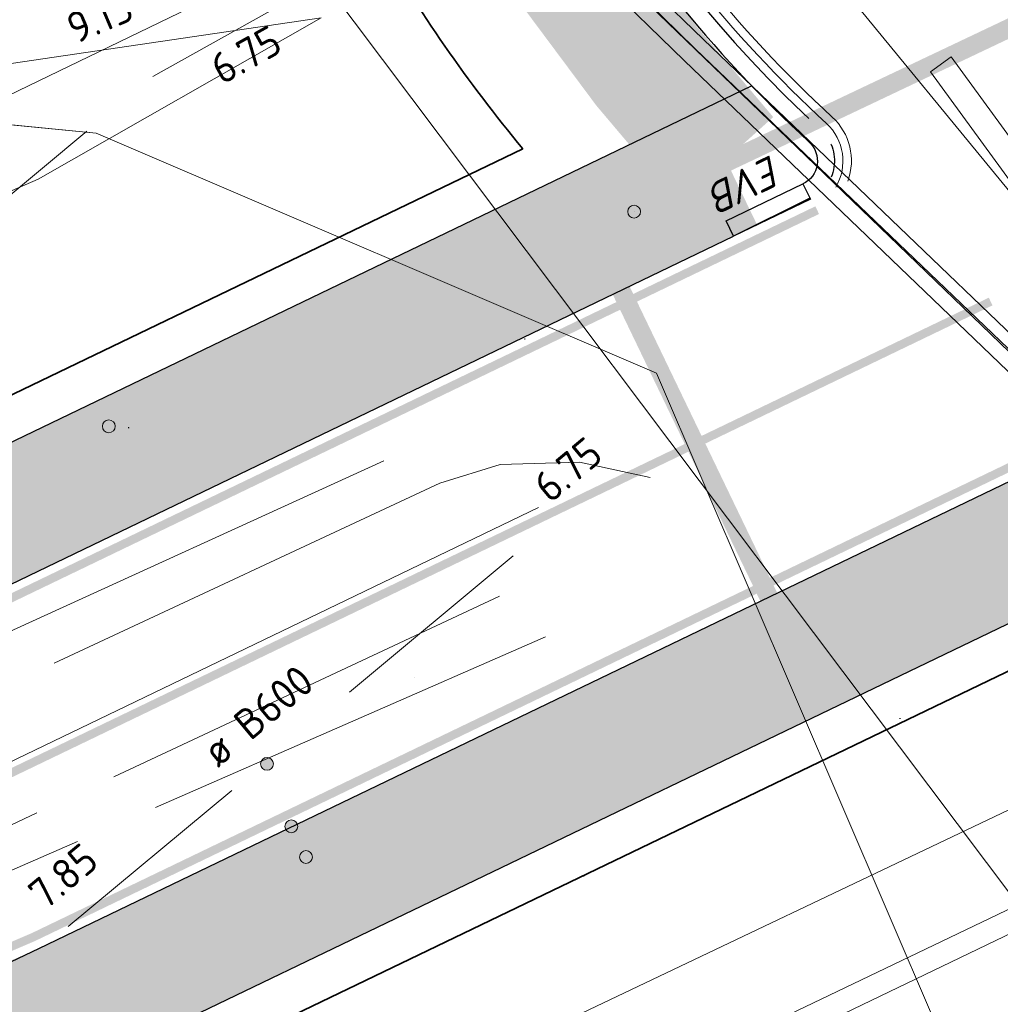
# Model space of a CAD drawing. Header units: metres. Extents: x 163628 to 167855, y 402678 to 405435.
# Tile 112 of 256: x 164470 to 164482, y 403422 to 403434. Entities that reach past the tile are written whole.
import ezdxf

# ---------------------------------------------------------------- set-up
doc = ezdxf.new("R2010")
doc.units = ezdxf.units.M
for name, pattern in [('X-CA190022.004-UO-DTM inmeting$0$AM-AS', [16, 10, -2, 2, -2]), ('X-CA190022.004-UO-DWM_Snelfietsroute$0$VH-TROTTOIRBAND_180-200', [20, 10, -2, 2, -2, 2, -2]), ('X-CA190022.004-UO-KL_Wenstracé_v0.3$0$DASHED2', [0.375, 0.25, -0.125]), ('X-CA190022.004-UO-WHM_Riolering gemeente_NLCS_v0.2$0$RI-HUISAANSLUITING', [4.3, 2.5, -1.8])]:
    doc.linetypes.add(name, pattern=pattern)
doc.layers.get('0').update_dxf_attribs({"lineweight": 25})
for name, color, linetype, lineweight in [('X-CA190022.004-UO-BBM_bebording bebakening markering_v0.4$0$VERKEERSBORDPAAL', 7, 'Continuous', 25), ('X-CA190022.004-UO-BGT_Ondergrond$0$GE_201_SHDHek_Lijn_GEM', 253, 'X-CA190022.004-UO-BGT_Ondergrond$0$Hekwerk', 9), ('X-CA190022.004-UO-BGT_Ondergrond$0$GE_251_SPRTrein_as_Lijn_GEM', 253, 'Continuous', 9), ('X-CA190022.004-UO-BGT_Ondergrond$0$GE_314_WGDRijbaanLokaleweg_Vlak_GEM', 253, 'Continuous', 9), ('X-CA190022.004-UO-BGT_Ondergrond$0$GE_367_OWGBerm_groenvoorziening_grasenk_GEM', 253, 'Continuous', 9), ('X-CA190022.004-UO-BGT_Ondergrond$0$GE_421_OTDHalfverhard_gravel_Vlak_GEM', 253, 'Continuous', 9), ('X-CA190022.004-UO-DTM inmeting$0$B-WE-AM-AS_DWARSLIGGER-G', 246, 'X-CA190022.004-UO-DTM inmeting$0$AM-AS', 0), ('X-CA190022.004-UO-DTM inmeting$0$B-WE-AM-AS_SPOOR-G', 246, 'X-CA190022.004-UO-DTM inmeting$0$AM-AS', 0), ('X-CA190022.004-UO-DTM inmeting$0$B-WE-GW-TALUD_KRUIN-G', 246, 'Continuous', 0), ('X-CA190022.004-UO-DTM inmeting$0$B-WE-GW-TALUD_TEEN-G', 246, 'Continuous', 0), ('X-CA190022.004-UO-DTM inmeting$0$B-WE-IE-MEUBILAIR_WEGMEUBILAIR-S', 246, 'Continuous', 0), ('X-CA190022.004-UO-DTM inmeting$0$B-WE-OG-HOOGTEPUNT-S', 246, 'Continuous', 0), ('X-CA190022.004-UO-DTM inmeting$0$B-WE-VH-KANTOPSLUITING_ACHTERKANTBAND-G', 246, 'Continuous', 0), ('X-CA190022.004-UO-DTM inmeting$0$B-WE-VH-KANTOPSLUITING_VOORKANTBAND-G', 246, 'Continuous', 0), ('X-CA190022.004-UO-DTM inmeting$0$B-WE-VH-VERHARDING_ASFALT-G', 246, 'Continuous', 0), ('X-CA190022.004-UO-DWM_Snelfietsroute$0$N-WE-GW-BERM-G', 125, 'Continuous', 25), ('X-CA190022.004-UO-DWM_Snelfietsroute$0$N-WE-VH-KANTOPSLUITING_ACHTERKANTBAND-G', 125, 'Continuous', 25), ('X-CA190022.004-UO-DWM_Snelfietsroute$0$N-WE-VH-KANTOPSLUITING_ELEMENT_VERLOOPBAND-S', 125, 'Continuous', 25), ('X-CA190022.004-UO-DWM_Snelfietsroute$0$N-WE-VH-KANTOPSLUITING_ELEMENT_VERLOOPBAND_13 15 NAAR VLAK-G', 125, 'Continuous', 25), ('X-CA190022.004-UO-DWM_Snelfietsroute$0$N-WE-VH-KANTOPSLUITING_TROTTOIRBAND_180 200-G', 125, 'X-CA190022.004-UO-DWM_Snelfietsroute$0$VH-TROTTOIRBAND_180-200', 25), ('X-CA190022.004-UO-DWM_Snelfietsroute$0$N-WE-VH-KANTVERHARDING-G', 125, 'Continuous', 25), ('X-CA190022.004-UO-DWM_Snelfietsroute$0$N-WE-VH-KANTVERHARDING_STREKLAAG-G', 251, 'Continuous', 18), ('X-CA190022.004-UO-DWM_Snelfietsroute$0$N-WE-VW-MARKERING_LANGS_STREEP_DOORGETROKKEN_010-G', 125, 'Continuous', 25), ('X-CA190022.004-UO-GZM_Werkgrens_v0.1$0$N-WE-KG-GRENS_SYSTEEMGRENS-G', 7, 'X-CA190022.004-UO-GZM_Werkgrens_v0.1$0$KG-OG', 35), ('X-CA190022.004-UO-KAD_Percelen$0$B-WE-KG-GRENS_PERCEEL-GV', 150, 'Continuous', 9), ('X-CA190022.004-UO-KL_Wenstracé_v0.3$0$N-OI-KL-ET_LS_MANTELBUIS-G', 60, 'X-CA190022.004-UO-KL_Wenstracé_v0.3$0$DASHED2', 35), ('X-CA190022.004-UO-WHM_Riolering gemeente_NLCS_v0.2$0$B-WE-RI-DUIKER-G', 214, 'X-CA190022.004-UO-WHM_Riolering gemeente_NLCS_v0.2$0$RI-HUISAANSLUITING', 15)]:
    doc.layers.add(name, color=color, linetype=linetype, lineweight=lineweight)
doc.layers.add('X-CA190022.004-UO-DTM inmeting$0$X-XX-AL-MEETPUNT-S', color=246, linetype='Continuous', lineweight=0, plot=False)
for name, color, linetype, lineweight, transparency in [('X-CA190022.004-UO-KL_Wenstracé_v0.3$0$N-WE-KL-TRACE_WENSTRACE-G 1.5m', 24, 'Continuous', 35, 0.6), ('X-CA190022.004-UO-KLIC$0$B-OI-KL-DATA_KPN_0000546663_VECT_19O042616-G', 42, 'X-CA190022.004-UO-KLIC$0$1-200 TELEFONIE-KPN', 0, 0.25), ('X-CA190022.004-UO-KLIC$0$B-OI-KL-DATA_ZIGGO BV_0000546674_VECT_19O042616-G', 42, 'X-CA190022.004-UO-KLIC$0$1-200 ZIGGO', 0, 0.25), ('X-CA190022.004-UO-KLIC$0$B-WE-KL-DATA_MANTELBUIS-G', 42, 'X-CA190022.004-UO-KLIC$0$1-200 DATA', 0, 0.25), ('X-CA190022.004-UO-KLIC$0$B-WE-KL-ET_MS-G', 42, 'X-CA190022.004-UO-KLIC$0$1-200 MIDDENSPANNING', 0, 0.25)]:
    doc.layers.add(name, color=color, linetype=linetype, lineweight=lineweight, transparency=transparency)
doc.styles.add('X-CA190022.004-UO-DWM_Snelfietsroute$0$NLCS-ISO-M200-T18', font='NLCS-ISO.ttf', dxfattribs={"height": 0.36})
doc.styles.add('X-CA190022.004-UO-KLIC$0$NLCS-ISO', font='NLCS-ISO.ttf')
doc.styles.add('X-CA190022.004-UO-WHM_Riolering gemeente_NLCS_v0.2$0$NLCS-ISO-M200-T18', font='NLCS-ISO.ttf', dxfattribs={"height": 0.36})
doc.linetypes.add('X-CA190022.004-UO-BGT_Ondergrond$0$Hekwerk', pattern='A,5,-1.5,[2,dgnlstyle-Veghel.shx,S=0.007937,R=0,X=0,Y=0],-1.5', length=8)
doc.linetypes.add('X-CA190022.004-UO-GZM_Werkgrens_v0.1$0$KG-OG', pattern='A,5.5,-1.5,[2,NLCS.SHX,S=0.5,R=0,X=0,Y=0],-1.5', length=8.5)
doc.linetypes.add('X-CA190022.004-UO-KLIC$0$1-200 DATA', pattern='A,1.5,-0.6,["DATA",X-CA190022.004-UO-KLIC$0$NLCS-ISO,S=0.24,R=0,X=-0.5,Y=-0.12],-0.3', length=2.4)
doc.linetypes.add('X-CA190022.004-UO-KLIC$0$1-200 MIDDENSPANNING', pattern='A,1.5,-0.6,["MS",X-CA190022.004-UO-KLIC$0$NLCS-ISO,S=0.24,R=0,X=-0.5,Y=-0.12],-0.05', length=2.15)
doc.linetypes.add('X-CA190022.004-UO-KLIC$0$1-200 TELEFONIE-KPN', pattern='A,1.5,-0.6,["KPN",X-CA190022.004-UO-KLIC$0$NLCS-ISO,S=0.24,R=0,X=-0.5,Y=-0.12],-0.3', length=2.4)
doc.linetypes.add('X-CA190022.004-UO-KLIC$0$1-200 ZIGGO', pattern='A,1.5,-0.6,["ZIGGO",X-CA190022.004-UO-KLIC$0$NLCS-ISO,S=0.24,R=0,X=-0.5,Y=-0.12],-0.5', length=2.6)

# ---------------------------------------------------------------- blocks, each defined once
blk = doc.blocks.new('X-CA190022.004-UO-DWM_Snelfietsroute$0$N-WE-VH-KANTOPSLUITING_ELEMENT_VERLOOPBAND_18-20 NAAR VLAK-G')
at = {"layer": 'X-CA190022.004-UO-DWM_Snelfietsroute$0$N-WE-VH-KANTOPSLUITING_ELEMENT_VERLOOPBAND_13 15 NAAR VLAK-G', "flags": 128}
blk.add_lwpolyline([(0, 0), (1.002, 0), (1.002, -0.2), (0, -0.2)], close=True, dxfattribs=at)
blk.add_lwpolyline([(1.002, -0.183), (0, -0.2)], dxfattribs=at)
blk = doc.blocks.new('X-CA190022.004-UO-DTM inmeting$0$punt')
at = {"color": 0, "lineweight": -2}
blk.add_line((0, 0), (0, 0), dxfattribs=at)
blk = doc.blocks.new('X-CA190022.004-UO-DTM inmeting$0$SOG-HOOGTEPUNT-SO')
for p, q in [((-0.5, 0), (0.5, 0)), ((0, 0.5), (0, -0.5))]:
    blk.add_line(p, q)
blk = doc.blocks.new('X-CA190022.004-UO-DTM inmeting$0$SIE-WEG_PAAL_ALGEMEEN_TYPE_01')
h = blk.add_hatch(color=256)
edge = h.paths.add_edge_path()
edge.add_arc((0, 0), 0.188, 0, 360)
at = {"ltscale": 0.5}
blk.add_circle((0, 0), 0.188, dxfattribs=at)
blk = doc.blocks.new('X-CA190022.004-UO-BBM_bebording bebakening markering_v0.4$0$_Dot')
at = {"color": 0, "linetype": 'ByBlock', "const_width": 0.5}
blk.add_lwpolyline([(-0.25, 0, 1), (0.25, 0, 1)], format="xyb", close=True, dxfattribs=at)

msp = doc.modelspace()

# ---------------------------------------------------------------- linework, layer by layer
at = {"layer": 'X-CA190022.004-UO-BGT_Ondergrond$0$GE_201_SHDHek_Lijn_GEM'}
msp.add_line((164467.948, 403432.656), (164471.335, 403432.326), dxfattribs=at)
at = {"layer": 'X-CA190022.004-UO-BGT_Ondergrond$0$GE_251_SPRTrein_as_Lijn_GEM'}
msp.add_line((164459.393, 403419.677), (164476.531, 403427.931), dxfattribs=at)
at = {"layer": 'X-CA190022.004-UO-BGT_Ondergrond$0$GE_314_WGDRijbaanLokaleweg_Vlak_GEM', "flags": 128}
msp.add_lwpolyline([(164442.94, 403489.126), (164443.864, 403488.079), (164449.294, 403481.924), (164481.056, 403444.687), (164480.874, 403444.622), (164483.26, 403441.849), (164483.391, 403441.904), (164502.63, 403419.439), (164497.447, 403415.017), (164495.313, 403417.041), (164491.602, 403420.56), (164476.856, 403434.777), (164474.447, 403437.185), (164474.381, 403437.261), (164474.505, 403437.387), (164473.18, 403438.808), (164472.011, 403440.28), (164471.089, 403441.66), (164464.875, 403450.622), (164464.747, 403450.533), (164455.924, 403463.299), (164454.191, 403465.806)], dxfattribs=at)
at = {"layer": 'X-CA190022.004-UO-BGT_Ondergrond$0$GE_367_OWGBerm_groenvoorziening_grasenk_GEM', "flags": 128}
for points in [[(164474.381, 403437.261), (164474.447, 403437.185), (164476.856, 403434.777), (164491.602, 403420.56), (164495.313, 403417.041), (164489.83, 403414.415), (164486.1, 403417.987), (164482.995, 403419.01), (164482.804, 403420.603)], [(164481.182, 403421.899), (164477.915, 403429.509), (164471.335, 403432.326), (164467.948, 403432.656), (164465.477, 403431.918), (164456.675, 403428.038), (164453.447, 403426.482)]]:
    msp.add_lwpolyline(points, dxfattribs=at)
at = {"layer": 'X-CA190022.004-UO-BGT_Ondergrond$0$GE_421_OTDHalfverhard_gravel_Vlak_GEM', "flags": 128}
msp.add_lwpolyline([(164165.951, 403244.025), (164179.256, 403255.889), (164194.822, 403268.535), (164208.266, 403279.037), (164224.258, 403291.345), (164239.848, 403303.124), (164265.634, 403321.347), (164281.893, 403332.496), (164295.285, 403341.33), (164306.875, 403348.529), (164327.291, 403360.547), (164338.225, 403366.811), (164366.676, 403382.161), (164379.112, 403388.334), (164393.255, 403395.423), (164405.774, 403401.616), (164418.343, 403407.883), (164453.447, 403426.482), (164456.675, 403428.038), (164465.477, 403431.918), (164467.948, 403432.656), (164471.335, 403432.326), (164477.915, 403429.509), (164481.182, 403421.899)], dxfattribs=at)
at = {"layer": 'X-CA190022.004-UO-DTM inmeting$0$B-WE-AM-AS_DWARSLIGGER-G', "ltscale": 0.5}
for p, q in [((164474.712, 403428.48, 9.922), (164469.206, 403425.966, 9.916)), ((164476.611, 403426.413, 9.992), (164470.318, 403423.659, 9.918))]:
    msp.add_line(p, q, dxfattribs=at)
at = {"layer": 'X-CA190022.004-UO-DTM inmeting$0$B-WE-AM-AS_SPOOR-G', "ltscale": 0.5}
for p, q in [((164477.01, 403428.463, 10.1), (164476.081, 403428.437, 10.083)), ((164477.842, 403428.282, 10.135), (164477.01, 403428.463, 10.1)), ((164476.081, 403428.437, 10.083), (164475.373, 403428.217, 10.075)), ((164475.373, 403428.217, 10.075), (164469.476, 403425.464, 10.076)), ((164476.072, 403426.889, 10.105), (164470.085, 403424.083, 10.079))]:
    msp.add_line(p, q, dxfattribs=at)
at = {"layer": 'X-CA190022.004-UO-DTM inmeting$0$B-WE-GW-TALUD_KRUIN-G'}
for points in [[(164473.979, 403433.682, 9.853), (164470.653, 403431.786, 9.642)], [(164470.653, 403431.786, 9.642), (164464.997, 403429.324, 9.719), (164457.392, 403424.565, 9.711), (164451.398, 403422.138, 9.616), (164448.762, 403421.033, 9.586)]]:
    msp.add_polyline3d(points, dxfattribs=at)
at = {"layer": 'X-CA190022.004-UO-DTM inmeting$0$B-WE-GW-TALUD_TEEN-G'}
msp.add_polyline3d([(164425.307, 403412.907, 8.948), (164434.167, 403417.04, 8.957), (164440.216, 403419.468, 9.135), (164445.549, 403421.84, 9.116), (164451.28, 403424.863, 9.245), (164457.663, 403428.003, 9.326), (164463.452, 403430.894, 9.362), (164466.957, 403432.649, 9.53), (164473.979, 403433.682, 9.853)], dxfattribs=at)
at = {"layer": 'X-CA190022.004-UO-DTM inmeting$0$B-WE-VH-KANTOPSLUITING_ACHTERKANTBAND-G'}
msp.add_polyline3d([(164505.578, 403405.499, 9.016), (164504.692, 403406.551, 9.047), (164504.047, 403407.292, 9.168), (164500.844, 403411.171, 9.384), (164499.563, 403412.631, 9.425), (164497.284, 403414.931, 9.531), (164491.499, 403420.44, 9.741), (164486.07, 403425.668, 9.793), (164484.278, 403427.386, 9.821), (164478.244, 403433.176, 9.912), (164475.32, 403436.021, 9.911), (164474.313, 403437.076, 9.89), (164473.93, 403437.318, 9.891), (164473.357, 403437.289, 9.882), (164471.769, 403436.546, 9.852), (164470.91, 403436.146, 9.705)], dxfattribs=at)
at = {"layer": 'X-CA190022.004-UO-DTM inmeting$0$B-WE-VH-KANTOPSLUITING_VOORKANTBAND-G'}
msp.add_polyline3d([(164505.714, 403405.607, 8.991), (164504.811, 403406.672, 9.018), (164504.192, 403407.429, 9.066), (164501.018, 403411.29, 9.266), (164499.695, 403412.783, 9.319), (164497.443, 403415.067, 9.417), (164491.633, 403420.591, 9.625), (164486.205, 403425.8, 9.704), (164484.433, 403427.513, 9.699), (164478.37, 403433.316, 9.798), (164475.461, 403436.17, 9.794), (164474.433, 403437.22, 9.791), (164473.909, 403437.516, 9.787), (164473.286, 403437.46, 9.799), (164471.688, 403436.748, 9.779), (164470.812, 403436.312, 9.717)], dxfattribs=at)
at = {"layer": 'X-CA190022.004-UO-DTM inmeting$0$B-WE-VH-VERHARDING_ASFALT-G'}
msp.add_polyline3d([(164505.833, 403405.691, 9.028), (164504.96, 403406.762, 9.059), (164504.3, 403407.519, 9.099), (164501.123, 403411.337, 9.288), (164499.801, 403412.889, 9.337), (164497.542, 403415.168, 9.431), (164491.738, 403420.689, 9.651), (164486.304, 403425.92, 9.705), (164484.507, 403427.634, 9.726), (164478.468, 403433.428, 9.811), (164475.551, 403436.25, 9.816), (164474.549, 403437.314, 9.796), (164473.946, 403437.639, 9.8), (164473.594, 403437.616, 9.802)], dxfattribs=at)
at = {"layer": 'X-CA190022.004-UO-DWM_Snelfietsroute$0$N-WE-GW-BERM-G', "flags": 128}
for points in [[(164426.052, 403421.511, -0.157573), (164449.47, 403425.013, 0.154381), (164468.277, 403427.706), (164479.033, 403432.883)], [(164429.166, 403415.242, -0.157573), (164448.326, 403418.107, 0.154381), (164471.313, 403421.399), (164484.735, 403427.858)]]:
    msp.add_lwpolyline(points, format="xyb", dxfattribs=at)
at = {"layer": 'X-CA190022.004-UO-DWM_Snelfietsroute$0$N-WE-VH-KANTOPSLUITING_ACHTERKANTBAND-G', "ltscale": 0.2, "flags": 128}
msp.add_lwpolyline([(164476.801, 403435.848, 0.075411), (164479.709, 403432.221, -0.529654), (164479.635, 403431.73)], format="xyb", dxfattribs=at)
at = {"layer": 'X-CA190022.004-UO-DWM_Snelfietsroute$0$N-WE-VH-KANTOPSLUITING_TROTTOIRBAND_180 200-G', "ltscale": 0.2, "flags": 128}
msp.add_lwpolyline([(164464.269, 403441.399), (164469.254, 403443.74, -0.374424), (164473.043, 403442.66, -0.022842), (164476.974, 403435.949, 0.075411), (164479.844, 403432.368, -0.529654), (164479.722, 403431.549)], format="xyb", dxfattribs=at)
at = {"layer": 'X-CA190022.004-UO-DWM_Snelfietsroute$0$N-WE-VH-KANTVERHARDING-G', "flags": 128}
for points in [[(164426.621, 403420.122, -0.15819), (164449.225, 403423.533, 0.154381), (164468.928, 403426.354), (164478.819, 403431.115)], [(164428.407, 403416.543, -0.158212), (164448.572, 403419.587, 0.154381), (164470.663, 403422.75), (164482.497, 403428.446)]]:
    msp.add_lwpolyline(points, format="xyb", dxfattribs=at)
at = {"layer": 'X-CA190022.004-UO-DWM_Snelfietsroute$0$N-WE-VH-KANTVERHARDING_STREKLAAG-G', "ltscale": 0.2, "flags": 128}
for points in [[(164464.184, 403441.58), (164469.169, 403443.921, -0.374436), (164473.211, 403442.769, -0.02283), (164477.149, 403436.045, 0.075343), (164479.98, 403432.515, -0.301999), (164480.163, 403431.762, -0.301999)], [(164464.227, 403441.49), (164469.211, 403443.83, -0.37443), (164473.127, 403442.715, -0.022836), (164477.062, 403435.997, 0.075377), (164479.912, 403432.441, -0.354487), (164480.021, 403431.693, -0.354487)]]:
    msp.add_lwpolyline(points, format="xyb", dxfattribs=at)
at = {"layer": 'X-CA190022.004-UO-DWM_Snelfietsroute$0$N-WE-VW-MARKERING_LANGS_STREEP_DOORGETROKKEN_010-G', "const_width": 0.1, "flags": 128}
for points in [[(164426.786, 403420.033, -0.157573), (164449.201, 403423.385, 0.154381), (164468.993, 403426.219), (164479.803, 403431.422)], [(164427.497, 403418.322), (164427.609, 403418.376, -0.157573), (164448.898, 403421.56, 0.154381), (164469.795, 403424.552), (164481.84, 403430.349)]]:
    msp.add_lwpolyline(points, format="xyb", dxfattribs=at)
at = {"layer": 'X-CA190022.004-UO-DWM_Snelfietsroute$0$N-WE-VW-MARKERING_LANGS_STREEP_DOORGETROKKEN_010-G', "flags": 128}
msp.add_lwpolyline([(164428.327, 403416.67, 0.1, 0.1, -0.158321), (164448.596, 403419.735, 0.1, 0.1, 0.154381), (164470.598, 403422.885, 0.1, 0.1, 0), (164481.532, 403428.148, 0.1, 0.1, 0), (164483.334, 403429.015, 0, 0, 0)], format="xyseb", dxfattribs=at)
at = {"layer": 'X-CA190022.004-UO-GZM_Werkgrens_v0.1$0$N-WE-KG-GRENS_SYSTEEMGRENS-G', "ltscale": 0.2, "flags": 128}
for points in [[(164202.447, 403276.261, -0.007014), (164204.684, 403278.194), (164207.732, 403280.631), (164216.351, 403287.471), (164219.004, 403289.434), (164219.375, 403289.729), (164237.184, 403303.185), (164244.587, 403308.605), (164248.73, 403311.638), (164253.977, 403315.367), (164261.175, 403320.48), (164269.682, 403326.324), (164277.478, 403331.538), (164300.139, 403346.153), (164322.964, 403359.926), (164334.073, 403366.292), (164351.665, 403375.797), (164373.742, 403387.55), (164399.95, 403400.464), (164429.28, 403414.743), (164430.124, 403415.141), (164430.948, 403415.506), (164431.777, 403415.846), (164432.615, 403416.161), (164433.462, 403416.453), (164434.316, 403416.72), (164435.176, 403416.962), (164436.043, 403417.179), (164436.306, 403417.259, -0.099821), (164451.982, 403417.179, 0.131087), (164471.53, 403420.948), (164482.533, 403426.243), (164490.693, 403418.8), (164492.586, 403419.707), (164495.404, 403416.53, -0.0101), (164498.074, 403413.536), (164499.385, 403412.005), (164502.276, 403408.653), (164509.274, 403412.948), (164511.768, 403416.461), (164509.186, 403420.201, -0.175036), (164509.321, 403422.135, -0.180129), (164510.517, 403423.431), (164518.825, 403427.315), (164545.03, 403439.927), (164571.695, 403452.754), (164577.955, 403456.064), (164591.472, 403464.142), (164595.446, 403466.159), (164599.431, 403468.182), (164600.854, 403468.863), (164605.94, 403471.242), (164622.016, 403477.758), (164627.273, 403479.889), (164631.947, 403481.905), (164633.267, 403482.539, 0.084778), (164642.609, 403485.38), (164759.332, 403541.386), (164770.974, 403544.815), (164773.272, 403545.397), (164787.887, 403542.29), (164789.899, 403542.38), (164793.252, 403543.048), (164800.24, 403546.814), (164803.671, 403549.366), (164804.774, 403550.36), (164806.983, 403547.387), (164807.907, 403546.199), (164811.87, 403549.281), (164810.953, 403550.46), (164809.512, 403552.406), (164808.343, 403553.575), (164810.024, 403555.089), (164807.827, 403558.012), (164809.834, 403559.516, 0.087199), (164816.707, 403566.833, -0.136189), (164825.151, 403574.239), (164897.952, 403609.34), (164931.093, 403625.32), (165054.784, 403684.96), (165123.155, 403717.926), (165148.566, 403730.033), (165175.654, 403740.478), (165188.146, 403744.824), (165187.632, 403748.092), (165185.258, 403754.932), (165180.038, 403753.689, 0.027846), (165177.051, 403752.466), (165119.698, 403725.141), (165051.309, 403692.167), (164927.618, 403632.527), (164894.477, 403616.547), (164821.676, 403581.445, 0.136189), (164810.016, 403571.218, -0.087199), (164805.039, 403565.919), (164803.02, 403564.408), (164799.415, 403569.204), (164798.615, 403568.604), (164797.815, 403568.006), (164797.216, 403568.806), (164793.371, 403565.926), (164793.97, 403565.126), (164792.376, 403563.932), (164795.885, 403559.064, -0.201548), (164780.097, 403554.057, 0.075656), (164771.169, 403553.982, -0.009755), (164764.075, 403552.536), (164754.286, 403547.799), (164747.474, 403544.606), (164708.34, 403525.583), (164686.218, 403515.365), (164675.148, 403509.865), (164663.524, 403504.258), (164644.327, 403495.071), (164639.493, 403492.723), (164638.201, 403492.127, -0.201818), (164621.846, 403491.8, 0.209498), (164598.58, 403490.973), (164556.157, 403470.566), (164536.299, 403461.008), (164516.318, 403451.408), (164508.232, 403447.512), (164500.187, 403443.642), (164497.203, 403443.008), (164495.09, 403442.274, 0.130794), (164492.913, 403444.811), (164488.435, 403447.885), (164494.899, 403449.835), (164490.315, 403452.233), (164484.484, 403450.597, -0.076427), (164479.748, 403454.723), (164478.799, 403455.857), (164474.918, 403452.962), (164457.343, 403473.566), (164451.257, 403468.374), (164465.519, 403451.653, -0.484297), (164464.817, 403448.113), (164461.416, 403446.394), (164463.893, 403441.77), (164464.916, 403439.614), (164433.017, 403424.683, 0.05166), (164425.3, 403421.703), (164396.431, 403407.648), (164370.094, 403394.67), (164347.884, 403382.848), (164330.182, 403373.283), (164318.908, 403366.822), (164295.903, 403352.941), (164273.086, 403338.225), (164265.193, 403332.947), (164256.594, 403327.039), (164249.344, 403321.888), (164244.05, 403318.127), (164239.86, 403315.06), (164232.409, 403309.604), (164214.476, 403296.054), (164201.289, 403285.589, 0.012131), (164197.414, 403282.357)], [(164476.345, 403432.144, -0.042042), (164474.621, 403434.625), (164474.121, 403435.543, 0.000489), (164474.05, 403435.676), (164451.485, 403425.248, 0.138309), (164468.061, 403428.157)]]:
    msp.add_lwpolyline(points, format="xyb", close=True, dxfattribs=at)
at = {"layer": 'X-CA190022.004-UO-KAD_Percelen$0$B-WE-KG-GRENS_PERCEEL-GV', "flags": 128}
for points in [[(164595.838, 403501.354), (164555.326, 403482.367), (164489.137, 403451.001), (164492.811, 403446.689), (164487.569, 403444.164), (164476.902, 403439.143), (164474.656, 403438.052), (164469.708, 403435.65), (164459.04, 403430.474), (164460.276, 403427.915), (164478.654, 403436.809), (164549.795, 403471.239), (164610.094, 403500.047), (164740.684, 403562.794), (164887.38, 403633.726), (164885.502, 403637.729), (164830.972, 403611.838), (164787.129, 403591.173), (164774.865, 403585.072), (164771.579, 403589.482), (164763.848, 403582.954), (164722.665, 403561.134), (164654.869, 403529.019)], [(164460.276, 403427.915), (164466.349, 403415.367), (164487.883, 403425.722), (164496.111, 403429.679), (164555.855, 403458.619), (164593.206, 403476.41), (164588.97, 403485.217), (164612.074, 403496.328), (164616.314, 403487.512), (164746.772, 403550.188), (164893.326, 403621.049), (164887.38, 403633.726), (164740.684, 403562.794), (164610.094, 403500.047), (164549.795, 403471.239), (164478.654, 403436.809)], [(164468.748, 403410.406), (164486.08, 403417.995), (164492.111, 403420.636), (164493.855, 403418.592), (164495.298, 403416.903), (164503.089, 403421.185), (164615.905, 403478.304), (164662.782, 403501.158), (164772.136, 403553.829), (164770.057, 403555.749), (164790.783, 403565.26), (164789.551, 403566.923), (164799.538, 403571.715), (164894.973, 403617.537), (164893.326, 403621.049), (164746.772, 403550.188), (164616.314, 403487.512), (164616.456, 403487.216), (164593.352, 403476.106), (164593.206, 403476.41), (164555.855, 403458.619), (164496.111, 403429.679), (164487.883, 403425.722), (164466.349, 403415.367)]]:
    msp.add_lwpolyline(points, close=True, dxfattribs=at)
at = {"layer": 'X-CA190022.004-UO-KL_Wenstracé_v0.3$0$N-OI-KL-ET_LS_MANTELBUIS-G', "ltscale": 2.5, "const_width": 0.22}
for points in [[(164478.646, 403431.94), (164490.273, 403437.458)], [(164477.148, 403431.213), (164479.561, 403426.2)]]:
    msp.add_lwpolyline(points, dxfattribs=at)
at = {"layer": 'X-CA190022.004-UO-KL_Wenstracé_v0.3$0$N-WE-KL-TRACE_WENSTRACE-G 1.5m', "lineweight": 18, "ltscale": 0.2, "const_width": 1.5}
for points in [[(164452.035, 403467.077), (164462.471, 403454.624), (164465.121, 403451.384, -0.063302), (164476.147, 403435.481, 0.046306), (164478.729, 403432.014, 0.046306)], [(164198.985, 403282.025, -0.007378), (164201.4, 403284.039, -0.059508), (164393.732, 403404.994, 0.004627), (164426.386, 403420.839, -0.157573), (164449.348, 403424.273, 0.154381), (164468.603, 403427.03), (164478.772, 403431.925)], [(164202.488, 403277.783, -0.007644), (164204.86, 403279.763, -0.059508), (164396.088, 403400.024, 0.004627), (164428.833, 403415.914, -0.157573), (164448.449, 403418.847, 0.154381), (164470.988, 403422.074), (164483.38, 403428.039)]]:
    msp.add_lwpolyline(points, format="xyb", dxfattribs=at)
at = {"layer": 'X-CA190022.004-UO-KLIC$0$B-OI-KL-DATA_KPN_0000546663_VECT_19O042616-G', "flags": 128}
for points in [[(164476.5, 403436.833), (164478.167, 403436.167), (164479.167, 403435.167), (164486.833, 403425.833)], [(164486.833, 403425.5), (164401.167, 403384.5), (164393.5, 403380.5), (164353.5, 403359.833), (164345.167, 403355.167), (164313.167, 403336.833), (164308.5, 403333.833), (164282.833, 403316.833), (164277.833, 403313.167), (164255.833, 403298.167), (164245.833, 403290.833), (164228.833, 403278.833), (164227.833, 403277.833), (164218.5, 403270.167), (164215.833, 403267.5), (164202.5, 403255.167), (164202.5, 403254.5), (164200.833, 403252.833), (164200.167, 403252.833), (164195.5, 403248.167), (164190.167, 403242.167)]]:
    msp.add_lwpolyline(points, dxfattribs=at)
at = {"layer": 'X-CA190022.004-UO-KLIC$0$B-OI-KL-DATA_ZIGGO BV_0000546674_VECT_19O042616-G', "flags": 128}
msp.add_lwpolyline([(164485.5, 403418.833), (164458.167, 403455.167), (164457.833, 403456.5), (164456.167, 403456.833), (164454.5, 403455.167), (164454.5, 403454.167), (164461.833, 403445.5)], dxfattribs=at)
at = {"layer": 'X-CA190022.004-UO-KLIC$0$B-WE-KL-DATA_MANTELBUIS-G'}
for points in [[(164481.132, 403433.047), (164481.375, 403433.224)], [(164481.375, 403433.224), (164485.365, 403427.753)], [(164481.132, 403433.047), (164485.123, 403427.576)]]:
    msp.add_lwpolyline(points, dxfattribs=at)
at = {"layer": 'X-CA190022.004-UO-KLIC$0$B-WE-KL-ET_MS-G', "linetype": 'X-CA190022.004-UO-KLIC$0$1-200 MIDDENSPANNING'}
for points in [[(164674.16, 403516.92), (164639.702, 403499.936), (164633.588, 403497.02), (164582.738, 403472.83), (164550.71, 403457.544), (164520.422, 403443.089), (164518.56, 403442.2), (164503.135, 403434.725), (164502.955, 403434.638), (164502.209, 403434.277), (164501.149, 403433.763), (164500.722, 403433.556), (164499.343, 403432.887), (164493.86, 403430.49), (164490.343, 403428.585), (164489.876, 403428.332), (164486.4, 403426.45), (164421.96, 403395.77), (164340.698, 403354.401), (164292.035, 403324.574), (164283.02, 403318.59), (164279.38, 403316.35)], [(164674.16, 403516.92), (164639.702, 403499.936), (164633.588, 403497.02), (164582.738, 403472.83), (164550.71, 403457.544), (164520.422, 403443.089), (164518.56, 403442.2), (164503.135, 403434.725), (164502.955, 403434.638), (164502.209, 403434.277), (164501.149, 403433.763), (164500.722, 403433.556), (164499.343, 403432.887), (164493.86, 403430.49), (164490.343, 403428.585), (164489.876, 403428.332), (164486.4, 403426.45), (164421.96, 403395.77), (164340.698, 403354.401), (164292.035, 403324.574)], [(164187.726, 403239.399), (164195.998, 403249.969), (164279.38, 403316.35), (164283.02, 403318.59), (164292.035, 403324.574), (164340.698, 403354.401), (164421.96, 403395.77), (164486.4, 403426.45), (164489.876, 403428.332), (164490.343, 403428.585), (164493.86, 403430.49), (164499.343, 403432.887), (164500.722, 403433.556), (164501.149, 403433.763), (164502.209, 403434.277), (164502.955, 403434.638), (164503.135, 403434.725), (164518.56, 403442.2), (164520.422, 403443.089)], [(164187.726, 403239.399), (164195.998, 403249.969), (164279.38, 403316.35), (164283.02, 403318.59), (164292.035, 403324.574), (164340.698, 403354.401), (164421.96, 403395.77), (164486.4, 403426.45), (164489.876, 403428.332), (164490.343, 403428.585), (164493.86, 403430.49), (164499.343, 403432.887), (164500.722, 403433.556), (164501.149, 403433.763), (164502.209, 403434.277), (164502.955, 403434.638), (164503.135, 403434.725), (164518.56, 403442.2)]]:
    msp.add_lwpolyline(points, dxfattribs=at)
at = {"layer": 'X-CA190022.004-UO-WHM_Riolering gemeente_NLCS_v0.2$0$B-WE-RI-DUIKER-G'}
for p, q in [((164472, 403432.992), (164480.992, 403438.016)), ((164466, 403428), (164472, 403432.992)), ((164471.008, 403423.008), (164477.492, 403428.411))]:
    msp.add_line(p, q, dxfattribs=at)

# ---------------------------------------------------------------- block references
at = {"layer": 'X-CA190022.004-UO-BBM_bebording bebakening markering_v0.4$0$VERKEERSBORDPAAL', "xscale": 0.2, "yscale": 0.2, "zscale": 0.2, "rotation": 358.1590900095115}
msp.add_blockref('X-CA190022.004-UO-BBM_bebording bebakening markering_v0.4$0$_Dot', (164478.232, 403432.208), dxfattribs=at)
at = {"layer": 'X-CA190022.004-UO-DTM inmeting$0$B-WE-IE-MEUBILAIR_WEGMEUBILAIR-S', "color": 0, "linetype": 'ByBlock', "lineweight": -2, "xscale": 0.3999999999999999, "yscale": 0.3999999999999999, "zscale": 0.3999999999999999}
for p in [(164477.653, 403431.405, 9.65), (164471.484, 403428.884, 9.756), (164473.342, 403424.919, 9.935), (164473.627, 403424.185, 9.924), (164473.799, 403423.825, 9.946)]:
    msp.add_blockref('X-CA190022.004-UO-DTM inmeting$0$SIE-WEG_PAAL_ALGEMEEN_TYPE_01', p, dxfattribs=at)
at = {"layer": 'X-CA190022.004-UO-DTM inmeting$0$B-WE-OG-HOOGTEPUNT-S', "linetype": 'ByBlock', "lineweight": -2, "xscale": 0.01, "yscale": 0.01, "zscale": 0.01}
for p in [(164476.369, 403429.908, 10.025), (164471.717, 403428.867, 9.778), (164480.775, 403425.452, 10.046), (164477.062, 403423.603, 9.871)]:
    msp.add_blockref('X-CA190022.004-UO-DTM inmeting$0$SOG-HOOGTEPUNT-SO', p, dxfattribs=at)
at = {"layer": 'X-CA190022.004-UO-DTM inmeting$0$X-XX-AL-MEETPUNT-S', "linetype": 'ByBlock', "lineweight": -2}
for p in [(164478.468, 403433.428, 9.811), (164478.37, 403433.316, 9.798), (164478.244, 403433.176, 9.912), (164470.653, 403431.786, 9.642), (164477.653, 403431.405, 9.966), (164474.712, 403428.48, 9.922), (164477.01, 403428.463, 10.1), (164476.081, 403428.437, 10.083), (164477.842, 403428.282, 10.135), (164475.373, 403428.217, 10.075), (164476.072, 403426.889, 10.105), (164476.611, 403426.413, 9.992), (164475.075, 403425.935, 9.948)]:
    msp.add_blockref('X-CA190022.004-UO-DTM inmeting$0$punt', p, dxfattribs=at)
at = {"layer": 'X-CA190022.004-UO-DWM_Snelfietsroute$0$N-WE-VH-KANTOPSLUITING_ELEMENT_VERLOOPBAND-S', "rotation": 25.70462222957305}
msp.add_blockref('X-CA190022.004-UO-DWM_Snelfietsroute$0$N-WE-VH-KANTOPSLUITING_ELEMENT_VERLOOPBAND_18-20 NAAR VLAK-G', (164478.733, 403431.295), dxfattribs=at)

# ---------------------------------------------------------------- texts
at = {"layer": 'X-CA190022.004-UO-DWM_Snelfietsroute$0$N-WE-VH-KANTOPSLUITING_ELEMENT_VERLOOPBAND-S', "insert": (164479.433, 403431.761), "char_height": 0.36, "attachment_point": 1, "rotation": 206.1407, "style": 'X-CA190022.004-UO-DWM_Snelfietsroute$0$NLCS-ISO-M200-T18'}
msp.add_mtext_dynamic_manual_height_columns('{\\fNLCS-ISO|b0|i1|c0|p34;EVB}', width=0.38755, gutter_width=1.8, heights=[0], dxfattribs=at)
at = {"layer": 'X-CA190022.004-UO-WHM_Riolering gemeente_NLCS_v0.2$0$B-WE-RI-DUIKER-G', "style": 'X-CA190022.004-UO-WHM_Riolering gemeente_NLCS_v0.2$0$NLCS-ISO-M200-T18'}
for s, rotation, p in [('9.15', 22.91, (164471.092, 403433.369)), ('6.75', 29.0517, (164472.814, 403432.887)), ('6.75', 39.8016, (164476.667, 403427.968)), ('ø B600', 39.8016, (164472.767, 403424.865)), ('7.85', 39.8016, (164470.736, 403423.19))]:
    msp.add_text(s, height=0.36, rotation=rotation, dxfattribs=at).set_placement(p)

doc.saveas('drawing.dxf')
